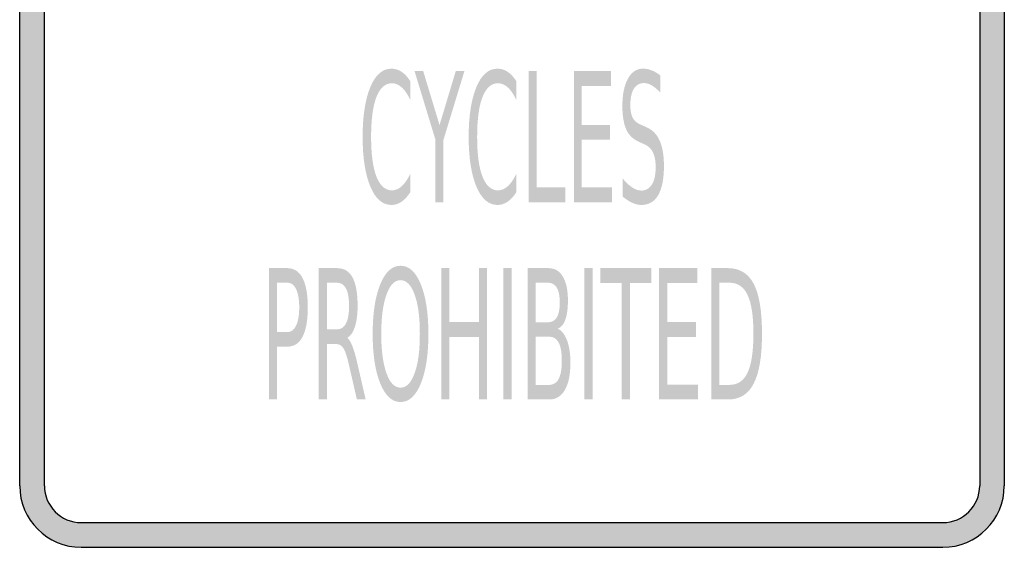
# Model space of a CAD drawing. Header units: inches. Extents: x -0.5 to 0.5, y -0.6 to 0.6.
# Tile 1 of 2: x -0.5 to 0.5, y -0.6 to -0.06. Entities that reach past the tile are written whole.
import ezdxf

# ---------------------------------------------------------------- set-up
doc = ezdxf.new("R2010")
doc.units = ezdxf.units.IN
doc.header["$MEASUREMENT"] = 0

msp = doc.modelspace()

# ---------------------------------------------------------------- hatches: boundary and pattern name
h = msp.add_hatch(color=7)
h.paths.add_polyline_path([(0.4376, -0.6), (-0.4376, -0.6), (-0.446, -0.5994), (-0.4542, -0.5978), (-0.4618, -0.595), (-0.469, -0.5914), (-0.4756, -0.587), (-0.4816, -0.5816), (-0.487, -0.5756), (-0.4914, -0.569), (-0.495, -0.5618), (-0.4978, -0.5542), (-0.4994, -0.546), (-0.5, -0.5374), (-0.5, 0.5374), (-0.4994, 0.546), (-0.4978, 0.5542), (-0.495, 0.5618), (-0.4914, 0.569), (-0.487, 0.5756), (-0.4816, 0.5816), (-0.4756, 0.587), (-0.469, 0.5914), (-0.4618, 0.595), (-0.4542, 0.5978), (-0.446, 0.5994), (-0.4376, 0.6), (0.4376, 0.6), (0.446, 0.5994), (0.4542, 0.5978), (0.4618, 0.595), (0.469, 0.5914), (0.4756, 0.587), (0.4816, 0.5816), (0.487, 0.5756), (0.4914, 0.569), (0.495, 0.5618), (0.4978, 0.5542), (0.4994, 0.546), (0.5, 0.5374), (0.5, -0.5374), (0.4994, -0.546), (0.4978, -0.5542), (0.495, -0.5618), (0.4914, -0.569), (0.487, -0.5756), (0.4816, -0.5816), (0.4756, -0.587), (0.469, -0.5914), (0.4618, -0.595), (0.4542, -0.5978), (0.446, -0.5994), (0.4376, -0.6)])
h.paths.add_polyline_path([(-0.475, -0.5374), (-0.475, 0.5374), (-0.4746, 0.5426), (-0.4736, 0.5474), (-0.472, 0.552), (-0.4698, 0.5564), (-0.4672, 0.5604), (-0.464, 0.564), (-0.4604, 0.5672), (-0.4564, 0.5698), (-0.452, 0.572), (-0.4474, 0.5736), (-0.4426, 0.5746), (-0.4376, 0.575), (0.4376, 0.575), (0.4426, 0.5746), (0.4474, 0.5736), (0.452, 0.572), (0.4564, 0.5698), (0.4604, 0.5672), (0.464, 0.564), (0.4672, 0.5604), (0.4698, 0.5564), (0.472, 0.552), (0.4736, 0.5474), (0.4746, 0.5426), (0.475, 0.5374), (0.475, -0.5374), (0.4746, -0.5426), (0.4736, -0.5474), (0.472, -0.552), (0.4698, -0.5564), (0.4672, -0.5604), (0.464, -0.564), (0.4604, -0.5672), (0.4564, -0.5698), (0.452, -0.572), (0.4474, -0.5736), (0.4426, -0.5746), (0.4376, -0.575), (-0.4376, -0.575), (-0.4426, -0.5746), (-0.4474, -0.5736), (-0.452, -0.572), (-0.4564, -0.5698), (-0.4604, -0.5672), (-0.464, -0.564), (-0.4672, -0.5604), (-0.4698, -0.5564), (-0.472, -0.552), (-0.4736, -0.5474), (-0.4746, -0.5426), (-0.475, -0.5374)], flags=0)
h = msp.add_hatch(color=7)
edge = h.paths.add_edge_path()
edge.add_line((-0.1033, -0.127), (-0.1033, -0.146))
edge.add_spline(control_points=[(-0.1033, -0.146), (-0.106, -0.1403), (-0.1089, -0.1361), (-0.112, -0.1333), (-0.1151, -0.1305), (-0.1184, -0.1291), (-0.1219, -0.1291), (-0.1288, -0.1291), (-0.134, -0.1338), (-0.1377, -0.1431), (-0.1413, -0.1524), (-0.1431, -0.1659), (-0.1431, -0.1835), (-0.1431, -0.201), (-0.1413, -0.2145), (-0.1377, -0.2238), (-0.134, -0.2331), (-0.1288, -0.2378), (-0.1219, -0.2378), (-0.1184, -0.2378), (-0.1151, -0.2364), (-0.112, -0.2336), (-0.1089, -0.2308), (-0.106, -0.2266), (-0.1033, -0.2209)], knot_values=[0, 0, 0, 0, 1, 1, 1, 2, 2, 2, 3, 3, 3, 4, 4, 4, 5, 5, 5, 6, 6, 6, 7, 7, 7, 8, 8, 8, 8], degree=3, periodic=0)
edge.add_line((-0.1033, -0.2209), (-0.1033, -0.2397))
edge.add_spline(control_points=[(-0.1033, -0.2397), (-0.1061, -0.244), (-0.1091, -0.2472), (-0.1123, -0.2494), (-0.1155, -0.2515), (-0.1188, -0.2526), (-0.1224, -0.2526), (-0.1315, -0.2526), (-0.1386, -0.2464), (-0.1438, -0.2341), (-0.149, -0.2217), (-0.1517, -0.2049), (-0.1517, -0.1835), (-0.1517, -0.162), (-0.149, -0.1452), (-0.1438, -0.1328), (-0.1386, -0.1204), (-0.1315, -0.1143), (-0.1224, -0.1143), (-0.1188, -0.1143), (-0.1154, -0.1153), (-0.1122, -0.1174), (-0.109, -0.1196), (-0.1061, -0.1227), (-0.1033, -0.127)], knot_values=[0, 0, 0, 0, 1, 1, 1, 2, 2, 2, 3, 3, 3, 4, 4, 4, 5, 5, 5, 6, 6, 6, 7, 7, 7, 8, 8, 8, 8], degree=3, periodic=0)
for points in [[(-0.099, -0.1167), (-0.0902, -0.1167), (-0.0736, -0.1715), (-0.0571, -0.1167), (-0.0483, -0.1167), (-0.0696, -0.1865), (-0.0696, -0.25), (-0.0777, -0.25), (-0.0777, -0.1865), (-0.099, -0.1167)], [(0.017, -0.1167), (0.0251, -0.1167), (0.0251, -0.2348), (0.0543, -0.2348), (0.0543, -0.25), (0.017, -0.25), (0.017, -0.1167)], [(0.0628, -0.1167), (0.1007, -0.1167), (0.1007, -0.1319), (0.0709, -0.1319), (0.0709, -0.1713), (0.0995, -0.1713), (0.0995, -0.1865), (0.0709, -0.1865), (0.0709, -0.2348), (0.1014, -0.2348), (0.1014, -0.25), (0.0628, -0.25), (0.0628, -0.1167)], [(-0.0719, -0.3167), (-0.0637, -0.3167), (-0.0637, -0.3713), (-0.0336, -0.3713), (-0.0336, -0.3167), (-0.0253, -0.3167), (-0.0253, -0.45), (-0.0336, -0.45), (-0.0336, -0.3865), (-0.0637, -0.3865), (-0.0637, -0.45), (-0.0719, -0.45), (-0.0719, -0.3167)], [(-0.0088, -0.3167), (-0.0005, -0.3167), (-0.0005, -0.45), (-0.0088, -0.45), (-0.0088, -0.3167)], [(0.0735, -0.3167), (0.0818, -0.3167), (0.0818, -0.45), (0.0735, -0.45), (0.0735, -0.3167)], [(0.0898, -0.3167), (0.1415, -0.3167), (0.1415, -0.3319), (0.1198, -0.3319), (0.1198, -0.45), (0.1115, -0.45), (0.1115, -0.3319), (0.0898, -0.3319), (0.0898, -0.3167)], [(0.1494, -0.3167), (0.1881, -0.3167), (0.1881, -0.3319), (0.1577, -0.3319), (0.1577, -0.3713), (0.1869, -0.3713), (0.1869, -0.3865), (0.1577, -0.3865), (0.1577, -0.4348), (0.1889, -0.4348), (0.1889, -0.45), (0.1494, -0.45), (0.1494, -0.3167)]]:
    msp.add_hatch(color=7).paths.add_polyline_path(points)
h = msp.add_hatch(color=7)
edge = h.paths.add_edge_path()
edge.add_line((0.0044, -0.127), (0.0044, -0.146))
edge.add_spline(control_points=[(0.0044, -0.146), (0.0017, -0.1403), (-0.0012, -0.1361), (-0.0043, -0.1333), (-0.0074, -0.1305), (-0.0107, -0.1291), (-0.0142, -0.1291), (-0.0211, -0.1291), (-0.0263, -0.1338), (-0.03, -0.1431), (-0.0336, -0.1524), (-0.0354, -0.1659), (-0.0354, -0.1835), (-0.0354, -0.201), (-0.0336, -0.2145), (-0.03, -0.2238), (-0.0263, -0.2331), (-0.0211, -0.2378), (-0.0142, -0.2378), (-0.0107, -0.2378), (-0.0074, -0.2364), (-0.0043, -0.2336), (-0.0012, -0.2308), (0.0017, -0.2266), (0.0044, -0.2209)], knot_values=[0, 0, 0, 0, 1, 1, 1, 2, 2, 2, 3, 3, 3, 4, 4, 4, 5, 5, 5, 6, 6, 6, 7, 7, 7, 8, 8, 8, 8], degree=3, periodic=0)
edge.add_line((0.0044, -0.2209), (0.0044, -0.2397))
edge.add_spline(control_points=[(0.0044, -0.2397), (0.0016, -0.244), (-0.0014, -0.2472), (-0.0046, -0.2494), (-0.0078, -0.2515), (-0.0111, -0.2526), (-0.0147, -0.2526), (-0.0238, -0.2526), (-0.0309, -0.2464), (-0.0361, -0.2341), (-0.0413, -0.2217), (-0.044, -0.2049), (-0.044, -0.1835), (-0.044, -0.162), (-0.0413, -0.1452), (-0.0361, -0.1328), (-0.0309, -0.1204), (-0.0238, -0.1143), (-0.0147, -0.1143), (-0.0111, -0.1143), (-0.0077, -0.1153), (-0.0045, -0.1174), (-0.0013, -0.1196), (0.0016, -0.1227), (0.0044, -0.127)], knot_values=[0, 0, 0, 0, 1, 1, 1, 2, 2, 2, 3, 3, 3, 4, 4, 4, 5, 5, 5, 6, 6, 6, 7, 7, 7, 8, 8, 8, 8], degree=3, periodic=0)
h = msp.add_hatch(color=7)
edge = h.paths.add_edge_path()
edge.add_line((0.1507, -0.1211), (0.1507, -0.1386))
edge.add_spline(control_points=[(0.1507, -0.1386), (0.1476, -0.1354), (0.1447, -0.1329), (0.142, -0.1313), (0.1392, -0.1297), (0.1366, -0.1289), (0.1341, -0.1289), (0.1296, -0.1289), (0.1262, -0.1308), (0.1238, -0.1346), (0.1214, -0.1384), (0.1202, -0.1439), (0.1202, -0.1509), (0.1202, -0.1568), (0.121, -0.1612), (0.1226, -0.1642), (0.1242, -0.1672), (0.1272, -0.1697), (0.1317, -0.1715)], knot_values=[0, 0, 0, 0, 1, 1, 1, 2, 2, 2, 3, 3, 3, 4, 4, 4, 5, 5, 5, 6, 6, 6, 6], degree=3, periodic=0)
edge.add_line((0.1317, -0.1715), (0.1366, -0.1737))
edge.add_spline(control_points=[(0.1366, -0.1737), (0.1426, -0.1763), (0.1471, -0.1808), (0.15, -0.1873), (0.1529, -0.1937), (0.1543, -0.2024), (0.1543, -0.2132), (0.1543, -0.2261), (0.1524, -0.2359), (0.1485, -0.2426), (0.1446, -0.2493), (0.1389, -0.2526), (0.1314, -0.2526), (0.1285, -0.2526), (0.1255, -0.2519), (0.1223, -0.2505), (0.1191, -0.249), (0.1158, -0.2469), (0.1123, -0.2441)], knot_values=[0, 0, 0, 0, 1, 1, 1, 2, 2, 2, 3, 3, 3, 4, 4, 4, 5, 5, 5, 6, 6, 6, 6], degree=3, periodic=0)
edge.add_line((0.1123, -0.2441), (0.1123, -0.2255))
edge.add_spline(control_points=[(0.1123, -0.2255), (0.1156, -0.2297), (0.1189, -0.2327), (0.122, -0.2348), (0.1252, -0.2369), (0.1283, -0.238), (0.1314, -0.238), (0.136, -0.238), (0.1395, -0.2359), (0.1421, -0.2319), (0.1446, -0.2278), (0.1459, -0.2221), (0.1459, -0.2146), (0.1459, -0.208), (0.145, -0.2029), (0.1431, -0.1992), (0.1413, -0.1955), (0.1383, -0.1927), (0.1342, -0.1909)], knot_values=[0, 0, 0, 0, 1, 1, 1, 2, 2, 2, 3, 3, 3, 4, 4, 4, 5, 5, 5, 6, 6, 6, 6], degree=3, periodic=0)
edge.add_line((0.1342, -0.1909), (0.1293, -0.1887))
edge.add_spline(control_points=[(0.1293, -0.1887), (0.1232, -0.1861), (0.1188, -0.1819), (0.1161, -0.1762), (0.1135, -0.1704), (0.1121, -0.1625), (0.1121, -0.1523), (0.1121, -0.1405), (0.114, -0.1312), (0.1177, -0.1245), (0.1214, -0.1177), (0.1266, -0.1143), (0.1331, -0.1143), (0.136, -0.1143), (0.1388, -0.1148), (0.1418, -0.116), (0.1447, -0.1171), (0.1477, -0.1188), (0.1507, -0.1211)], knot_values=[0, 0, 0, 0, 1, 1, 1, 2, 2, 2, 3, 3, 3, 4, 4, 4, 5, 5, 5, 6, 6, 6, 6], degree=3, periodic=0)
h = msp.add_hatch(color=7)
edge = h.paths.add_edge_path()
edge.add_line((-0.2469, -0.3167), (-0.2282, -0.3167))
edge.add_spline(control_points=[(-0.2282, -0.3167), (-0.2214, -0.3167), (-0.2162, -0.3201), (-0.2127, -0.3268), (-0.2092, -0.3336), (-0.2074, -0.3435), (-0.2074, -0.3565), (-0.2074, -0.3697), (-0.2092, -0.3796), (-0.2127, -0.3863), (-0.2162, -0.3931), (-0.2214, -0.3964), (-0.2282, -0.3964)], knot_values=[0, 0, 0, 0, 1, 1, 1, 2, 2, 2, 3, 3, 3, 4, 4, 4, 4], degree=3, periodic=0)
edge.add_line((-0.2282, -0.3964), (-0.2386, -0.3964))
edge.add_line((-0.2386, -0.3964), (-0.2386, -0.45))
edge.add_line((-0.2386, -0.45), (-0.2469, -0.45))
edge.add_line((-0.2469, -0.45), (-0.2469, -0.3167))
edge = h.paths.add_edge_path(flags=0)
edge.add_line((-0.2386, -0.3315), (-0.2386, -0.3816))
edge.add_line((-0.2386, -0.3816), (-0.2282, -0.3816))
edge.add_spline(control_points=[(-0.2282, -0.3816), (-0.2244, -0.3816), (-0.2214, -0.3794), (-0.2193, -0.3751), (-0.2172, -0.3707), (-0.2161, -0.3645), (-0.2161, -0.3565), (-0.2161, -0.3485), (-0.2172, -0.3424), (-0.2193, -0.338), (-0.2214, -0.3337), (-0.2244, -0.3315), (-0.2282, -0.3315)], knot_values=[0, 0, 0, 0, 1, 1, 1, 2, 2, 2, 3, 3, 3, 4, 4, 4, 4], degree=3, periodic=0)
edge.add_line((-0.2282, -0.3315), (-0.2386, -0.3315))
h = msp.add_hatch(color=7)
edge = h.paths.add_edge_path()
edge.add_spline(control_points=[(-0.1673, -0.3875), (-0.1655, -0.3888), (-0.1638, -0.3916), (-0.1621, -0.3959), (-0.1604, -0.4002), (-0.1587, -0.4061), (-0.157, -0.4136)], knot_values=[0, 0, 0, 0, 1, 1, 1, 2, 2, 2, 2], degree=3, periodic=0)
edge.add_line((-0.157, -0.4136), (-0.1486, -0.45))
edge.add_line((-0.1486, -0.45), (-0.1575, -0.45))
edge.add_line((-0.1575, -0.45), (-0.1654, -0.4158))
edge.add_spline(control_points=[(-0.1654, -0.4158), (-0.1674, -0.4069), (-0.1693, -0.401), (-0.1712, -0.398), (-0.1731, -0.3951), (-0.1757, -0.3937), (-0.179, -0.3937)], knot_values=[0, 0, 0, 0, 1, 1, 1, 2, 2, 2, 2], degree=3, periodic=0)
edge.add_line((-0.179, -0.3937), (-0.188, -0.3937))
edge.add_line((-0.188, -0.3937), (-0.188, -0.45))
edge.add_line((-0.188, -0.45), (-0.1963, -0.45))
edge.add_line((-0.1963, -0.45), (-0.1963, -0.3167))
edge.add_line((-0.1963, -0.3167), (-0.1776, -0.3167))
edge.add_spline(control_points=[(-0.1776, -0.3167), (-0.1706, -0.3167), (-0.1654, -0.3199), (-0.1619, -0.3262), (-0.1585, -0.3326), (-0.1568, -0.3422), (-0.1568, -0.3551), (-0.1568, -0.3635), (-0.1577, -0.3704), (-0.1595, -0.376), (-0.1612, -0.3815), (-0.1638, -0.3854), (-0.1673, -0.3875)], knot_values=[0, 0, 0, 0, 1, 1, 1, 2, 2, 2, 3, 3, 3, 4, 4, 4, 4], degree=3, periodic=0)
edge = h.paths.add_edge_path(flags=0)
edge.add_line((-0.188, -0.3315), (-0.188, -0.3788))
edge.add_line((-0.188, -0.3788), (-0.1776, -0.3788))
edge.add_spline(control_points=[(-0.1776, -0.3788), (-0.1736, -0.3788), (-0.1706, -0.3768), (-0.1686, -0.3728), (-0.1665, -0.3688), (-0.1655, -0.3629), (-0.1655, -0.3551), (-0.1655, -0.3473), (-0.1665, -0.3414), (-0.1686, -0.3374), (-0.1706, -0.3335), (-0.1736, -0.3315), (-0.1776, -0.3315)], knot_values=[0, 0, 0, 0, 1, 1, 1, 2, 2, 2, 3, 3, 3, 4, 4, 4, 4], degree=3, periodic=0)
edge.add_line((-0.1776, -0.3315), (-0.188, -0.3315))
h = msp.add_hatch(color=7)
edge = h.paths.add_edge_path()
edge.add_spline(control_points=[(-0.1132, -0.3143), (-0.1046, -0.3143), (-0.0977, -0.3205), (-0.0926, -0.3331), (-0.0875, -0.3456), (-0.0849, -0.3624), (-0.0849, -0.3835), (-0.0849, -0.4045), (-0.0875, -0.4213), (-0.0926, -0.4338), (-0.0977, -0.4463), (-0.1046, -0.4526), (-0.1132, -0.4526), (-0.1218, -0.4526), (-0.1286, -0.4463), (-0.1338, -0.4338), (-0.1389, -0.4213), (-0.1415, -0.4046), (-0.1415, -0.3835), (-0.1415, -0.3624), (-0.1389, -0.3456), (-0.1338, -0.3331), (-0.1286, -0.3205), (-0.1218, -0.3143), (-0.1132, -0.3143)], knot_values=[0, 0, 0, 0, 1, 1, 1, 2, 2, 2, 3, 3, 3, 4, 4, 4, 5, 5, 5, 6, 6, 6, 7, 7, 7, 8, 8, 8, 8], degree=3, periodic=0)
edge = h.paths.add_edge_path(flags=0)
edge.add_spline(control_points=[(-0.1132, -0.3289), (-0.1192, -0.3289), (-0.124, -0.3338), (-0.1275, -0.3436), (-0.131, -0.3533), (-0.1328, -0.3666), (-0.1328, -0.3835), (-0.1328, -0.4003), (-0.131, -0.4135), (-0.1275, -0.4233), (-0.124, -0.4331), (-0.1192, -0.438), (-0.1132, -0.438), (-0.1072, -0.438), (-0.1024, -0.4331), (-0.0989, -0.4233), (-0.0953, -0.4135), (-0.0936, -0.4003), (-0.0936, -0.3835), (-0.0936, -0.3666), (-0.0953, -0.3533), (-0.0989, -0.3436), (-0.1024, -0.3338), (-0.1072, -0.3289), (-0.1132, -0.3289)], knot_values=[0, 0, 0, 0, 1, 1, 1, 2, 2, 2, 3, 3, 3, 4, 4, 4, 5, 5, 5, 6, 6, 6, 7, 7, 7, 8, 8, 8, 8], degree=3, periodic=0)
h = msp.add_hatch(color=7)
edge = h.paths.add_edge_path()
edge.add_line((0.0159, -0.3167), (0.037, -0.3167))
edge.add_spline(control_points=[(0.037, -0.3167), (0.0434, -0.3167), (0.0482, -0.3195), (0.0516, -0.3253), (0.0551, -0.331), (0.0568, -0.3391), (0.0568, -0.3496), (0.0568, -0.3578), (0.0559, -0.3643), (0.0541, -0.3691), (0.0524, -0.3739), (0.0498, -0.3769), (0.0464, -0.3781)], knot_values=[0, 0, 0, 0, 1, 1, 1, 2, 2, 2, 3, 3, 3, 4, 4, 4, 4], degree=3, periodic=0)
edge.add_spline(control_points=[(0.0464, -0.3781), (0.0505, -0.38), (0.0537, -0.384), (0.0559, -0.39), (0.0582, -0.3961), (0.0593, -0.4036), (0.0593, -0.4127), (0.0593, -0.4246), (0.0575, -0.4338), (0.0537, -0.4403), (0.05, -0.4468), (0.0447, -0.45), (0.0379, -0.45)], knot_values=[0, 0, 0, 0, 1, 1, 1, 2, 2, 2, 3, 3, 3, 4, 4, 4, 4], degree=3, periodic=0)
edge.add_line((0.0379, -0.45), (0.0159, -0.45))
edge.add_line((0.0159, -0.45), (0.0159, -0.3167))
edge = h.paths.add_edge_path(flags=0)
edge.add_line((0.0242, -0.3863), (0.0242, -0.4352))
edge.add_line((0.0242, -0.4352), (0.0374, -0.4352))
edge.add_spline(control_points=[(0.0374, -0.4352), (0.0419, -0.4352), (0.0452, -0.4332), (0.0474, -0.4292), (0.0495, -0.4251), (0.0506, -0.419), (0.0506, -0.4107), (0.0506, -0.4024), (0.0495, -0.3962), (0.0474, -0.3923), (0.0452, -0.3883), (0.0419, -0.3863), (0.0374, -0.3863)], knot_values=[0, 0, 0, 0, 1, 1, 1, 2, 2, 2, 3, 3, 3, 4, 4, 4, 4], degree=3, periodic=0)
edge.add_line((0.0374, -0.3863), (0.0242, -0.3863))
edge = h.paths.add_edge_path(flags=0)
edge.add_line((0.0242, -0.3315), (0.0242, -0.3717))
edge.add_line((0.0242, -0.3717), (0.0364, -0.3717))
edge.add_spline(control_points=[(0.0364, -0.3717), (0.0405, -0.3717), (0.0435, -0.37), (0.0455, -0.3667), (0.0475, -0.3634), (0.0485, -0.3584), (0.0485, -0.3516), (0.0485, -0.3449), (0.0475, -0.3398), (0.0455, -0.3365), (0.0435, -0.3332), (0.0405, -0.3315), (0.0364, -0.3315)], knot_values=[0, 0, 0, 0, 1, 1, 1, 2, 2, 2, 3, 3, 3, 4, 4, 4, 4], degree=3, periodic=0)
edge.add_line((0.0364, -0.3315), (0.0242, -0.3315))
h = msp.add_hatch(color=7)
edge = h.paths.add_edge_path()
edge.add_line((0.2025, -0.3167), (0.2194, -0.3167))
edge.add_spline(control_points=[(0.2194, -0.3167), (0.2313, -0.3167), (0.24, -0.3221), (0.2456, -0.3328), (0.2511, -0.3435), (0.2539, -0.3603), (0.2539, -0.3832), (0.2539, -0.4062), (0.2511, -0.4231), (0.2455, -0.4338), (0.24, -0.4446), (0.2313, -0.45), (0.2194, -0.45)], knot_values=[0, 0, 0, 0, 1, 1, 1, 2, 2, 2, 3, 3, 3, 4, 4, 4, 4], degree=3, periodic=0)
edge.add_line((0.2194, -0.45), (0.2025, -0.45))
edge.add_line((0.2025, -0.45), (0.2025, -0.3167))
edge = h.paths.add_edge_path(flags=0)
edge.add_line((0.2107, -0.3315), (0.2107, -0.4352))
edge.add_line((0.2107, -0.4352), (0.2207, -0.4352))
edge.add_spline(control_points=[(0.2207, -0.4352), (0.2292, -0.4352), (0.2354, -0.431), (0.2393, -0.4227), (0.2432, -0.4143), (0.2452, -0.4012), (0.2452, -0.3832), (0.2452, -0.3653), (0.2432, -0.3523), (0.2393, -0.344), (0.2354, -0.3357), (0.2292, -0.3315), (0.2207, -0.3315)], knot_values=[0, 0, 0, 0, 1, 1, 1, 2, 2, 2, 3, 3, 3, 4, 4, 4, 4], degree=3, periodic=0)
edge.add_line((0.2207, -0.3315), (0.2107, -0.3315))

# ---------------------------------------------------------------- linework, layer by layer
at = {"color": 7}
for p, q in [((-0.5, -0.5375), (-0.5, 0.5375)), ((-0.4749, -0.5375), (-0.4749, 0.5375)), ((0.475, 0.5375), (0.475, -0.5375)), ((0.5, 0.5375), (0.5, -0.5375)), ((-0.4375, -0.5749), (0.4375, -0.5749)), ((-0.4375, -0.6), (0.4375, -0.6))]:
    msp.add_line(p, q, dxfattribs=at)
for points in [[(-0.5, -0.5375), (-0.5, -0.572), (-0.472, -0.6), (-0.4375, -0.6)], [(-0.4749, -0.5375), (-0.4749, -0.5582), (-0.4582, -0.5749), (-0.4375, -0.5749)], [(0.4375, -0.6), (0.472, -0.6), (0.5, -0.572), (0.5, -0.5375)], [(0.4375, -0.5749), (0.4582, -0.5749), (0.475, -0.5582), (0.475, -0.5375)]]:
    msp.add_open_spline(points, degree=3, dxfattribs=at)

doc.saveas('drawing.dxf')
